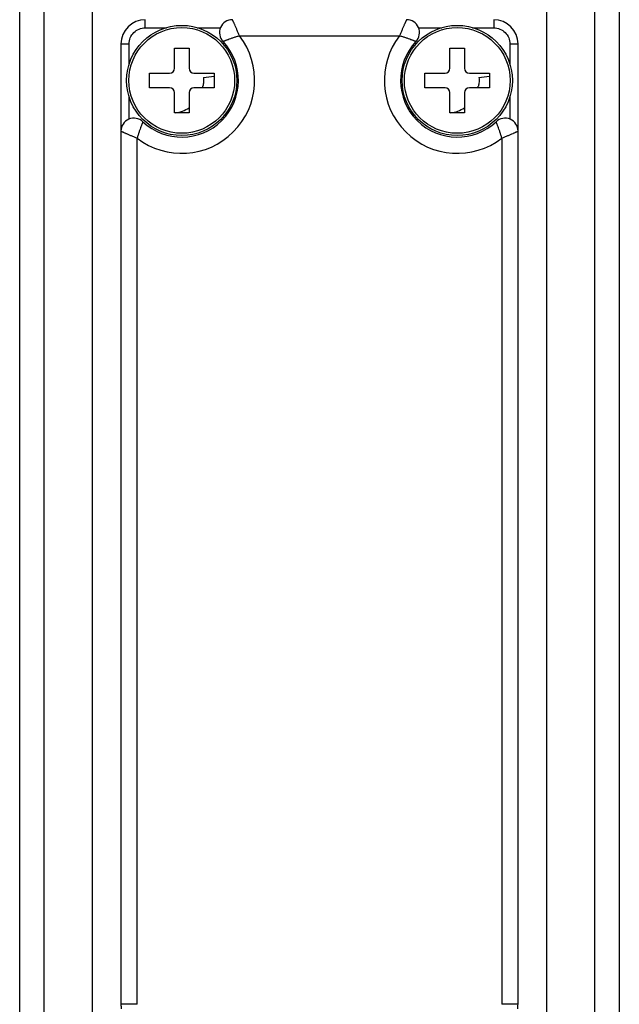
# Model space of a CAD drawing. Header units: millimetres. Extents: x 53 to 131, y 17 to 239.
# Tile 5 of 6: x 53 to 90, y 58 to 119. Entities that reach past the tile are written whole.
import ezdxf

# ---------------------------------------------------------------- set-up
doc = ezdxf.new("R2010")
doc.units = ezdxf.units.MM
doc.header["$LTSCALE"] = 16.732277
doc.layers.get('0').update_dxf_attribs({"linetype": 'CONTINUOUS'})

msp = doc.modelspace()

# ---------------------------------------------------------------- linework, layer by layer
at = {"color": 7}
for p, q in [((52.832, 35.623), (52.832, 220.123)), ((54.332, 220.123), (54.332, 35.623)), ((57.332, 35.623), (57.332, 220.123)), ((85.332, 220.123), (85.332, 35.623)), ((88.332, 35.623), (88.332, 220.123)), ((89.832, 220.123), (89.832, 35.623)), ((60.582, 118.623), (60.582, 119.123)), ((60.582, 118.623), (61.885, 118.623)), ((63.78, 118.623), (65.219, 118.623)), ((77.446, 118.623), (78.885, 118.623)), ((80.78, 118.623), (82.082, 118.623)), ((82.082, 119.123), (82.082, 118.623)), ((66.394, 118.123), (76.271, 118.123)), ((59.082, 117.623), (59.082, 58.345)), ((59.082, 117.623), (59.582, 117.623)), ((59.582, 116.32), (59.582, 117.623)), ((62.382, 116.123), (62.382, 117.373)), ((62.382, 117.373), (63.282, 117.373)), ((63.282, 117.373), (63.282, 116.123)), ((79.382, 116.123), (79.382, 117.373)), ((79.382, 117.373), (80.282, 117.373)), ((80.282, 117.373), (80.282, 116.123)), ((83.082, 117.623), (83.082, 116.32)), ((83.082, 117.623), (83.582, 117.623)), ((83.582, 58.345), (83.582, 117.623)), ((60.832, 114.923), (60.832, 115.823)), ((60.832, 115.823), (62.082, 115.823)), ((63.582, 115.823), (64.832, 115.823)), ((64.171, 115.547), (64.832, 115.634)), ((64.832, 115.823), (64.832, 114.923)), ((77.832, 114.923), (77.832, 115.823)), ((77.832, 115.823), (79.082, 115.823)), ((80.582, 115.823), (81.832, 115.823)), ((81.171, 115.547), (81.832, 115.634)), ((81.832, 115.823), (81.832, 114.923)), ((62.082, 114.923), (60.832, 114.923)), ((64.832, 114.923), (63.582, 114.923)), ((79.082, 114.923), (77.832, 114.923)), ((81.832, 114.923), (80.582, 114.923)), ((59.582, 112.986), (59.582, 114.426)), ((62.382, 113.373), (62.382, 114.623)), ((63.282, 114.623), (63.282, 113.373)), ((79.382, 113.373), (79.382, 114.623)), ((80.282, 114.623), (80.282, 113.373)), ((83.082, 114.426), (83.082, 112.986)), ((63.282, 113.373), (62.382, 113.373)), ((80.282, 113.373), (79.382, 113.373)), ((60.082, 58.345), (60.082, 111.811)), ((82.583, 111.811), (82.583, 58.345)), ((60.082, 58.345), (59.082, 58.345)), ((83.582, 58.345), (82.583, 58.345))]:
    msp.add_line(p, q, dxfattribs=at)
for centre, radius in [((62.832, 115.373), 3.4), ((62.832, 115.373), 3.264), ((79.832, 115.373), 3.4), ((79.832, 115.373), 3.264)]:
    msp.add_circle(centre, radius, dxfattribs=at)
for centre, radius, start, end in [((60.582, 117.623), 1.5, 90, 180), ((65.961, 118.323), 0.8, 90.0001, 223.31799), ((76.704, 118.323), 0.8, 316.68204, 90.00034), ((82.082, 117.623), 1.5, 0, 90), ((62.832, 115.373), 4.5, 232.32964, 37.6704), ((79.832, 115.373), 4.5, 142.32902, 307.67113), ((62.832, 115.373), 3.5, 226.68203, 43.31796), ((79.832, 115.373), 3.5, 136.68203, 313.31797), ((62.082, 116.123), 0.3, 270, 360), ((63.582, 116.123), 0.3, 180, 270), ((79.082, 116.123), 0.3, 270, 360), ((80.582, 116.123), 0.3, 180, 270), ((62.082, 114.623), 0.3, 0, 90), ((63.582, 114.623), 0.3, 90, 180), ((62.817, 115.375), 1.365, 340.652, 343.18128), ((62.81, 115.377), 1.372, 343.18019, 344.71538), ((79.082, 114.623), 0.3, 0, 90), ((80.582, 114.623), 0.3, 90, 180), ((79.817, 115.375), 1.365, 340.652, 343.18128), ((79.81, 115.377), 1.372, 343.18019, 344.71538), ((59.882, 112.244), 0.8, 46.68204, 180), ((82.782, 112.244), 0.8, 0, 133.31796), ((61.082, 58.345), 2, 180, 187.81025), ((81.582, 58.345), 2, 352.18975, 360)]:
    msp.add_arc(centre, radius, start, end, dxfattribs=at)
for points, knots in [([(59.582, 117.623), (59.582, 117.753), (59.633, 118.016), (59.858, 118.348), (60.189, 118.572), (60.452, 118.623), (60.582, 118.623)], [0, 0, 0, 0, 0.249992, 0.5, 0.750008, 1, 1, 1, 1]), ([(66.394, 118.123), (66.368, 118.186), (66.318, 118.31), (66.242, 118.491), (66.169, 118.658), (66.113, 118.788), (66.072, 118.881), (66.044, 118.941), (66.019, 118.994), (65.999, 119.038), (65.985, 119.069), (65.977, 119.09), (65.971, 119.101), (65.967, 119.11), (65.963, 119.117), (65.963, 119.12), (65.961, 119.123), (65.961, 119.123)], [0, 0, 0, 0, 0.187335, 0.368928, 0.53881, 0.690962, 0.758468, 0.819365, 0.872745, 0.9176, 0.95301, 0.967099, 0.978801, 0.988047, 0.994718, 0.998718, 1, 1, 1, 1]), ([(76.704, 119.123), (76.704, 119.123), (76.702, 119.12), (76.702, 119.117), (76.698, 119.11), (76.694, 119.101), (76.689, 119.09), (76.683, 119.075), (76.676, 119.059), (76.664, 119.032), (76.645, 118.994), (76.621, 118.941), (76.594, 118.881), (76.564, 118.814), (76.532, 118.741), (76.485, 118.634), (76.423, 118.49), (76.347, 118.31), (76.297, 118.186), (76.271, 118.123)], [0, 0, 0, 0, 0.00128, 0.005275, 0.011952, 0.021196, 0.032859, 0.046874, 0.063316, 0.082281, 0.127436, 0.180779, 0.241453, 0.30898, 0.38253, 0.461236, 0.631065, 0.81267, 1, 1, 1, 1]), ([(82.082, 118.623), (82.213, 118.623), (82.476, 118.572), (82.807, 118.348), (83.032, 118.016), (83.082, 117.753), (83.082, 117.623)], [0, 0, 0, 0, 0.249992, 0.5, 0.750008, 1, 1, 1, 1]), ([(66.394, 118.123), (66.329, 118.105), (66.202, 118.068), (66.017, 118.007), (65.847, 117.948), (65.715, 117.9), (65.622, 117.865), (65.561, 117.842), (65.508, 117.823), (65.464, 117.806), (65.433, 117.794), (65.412, 117.787), (65.401, 117.782), (65.392, 117.779), (65.385, 117.776), (65.381, 117.775), (65.379, 117.774), (65.379, 117.774)], [0, 0, 0, 0, 0.188386, 0.371224, 0.541694, 0.693748, 0.760971, 0.821296, 0.873967, 0.918275, 0.953522, 0.967537, 0.979082, 0.988127, 0.994645, 0.99861, 1, 1, 1, 1]), ([(77.286, 117.774), (77.286, 117.774), (77.284, 117.775), (77.28, 117.776), (77.273, 117.779), (77.264, 117.782), (77.253, 117.787), (77.232, 117.794), (77.201, 117.806), (77.157, 117.823), (77.104, 117.842), (77.043, 117.865), (76.95, 117.9), (76.818, 117.948), (76.648, 118.007), (76.463, 118.068), (76.336, 118.105), (76.271, 118.123)], [0, 0, 0, 0, 0.001388, 0.00535, 0.011866, 0.020909, 0.032451, 0.046466, 0.081714, 0.126025, 0.178699, 0.239026, 0.306249, 0.458301, 0.628771, 0.811611, 1, 1, 1, 1]), ([(64.171, 115.547), (64.183, 115.459), (64.188, 115.279), (64.157, 115.102), (64.134, 115.015)], [0, 0, 0, 0, 0.499958, 1, 1, 1, 1]), ([(81.171, 115.547), (81.183, 115.459), (81.188, 115.279), (81.157, 115.102), (81.134, 115.015)], [0, 0, 0, 0, 0.499958, 1, 1, 1, 1]), ([(62.418, 113.373), (62.572, 113.389), (62.877, 113.458), (63.156, 113.601), (63.282, 113.69)], [0, 0, 0, 0, 0.500104, 1, 1, 1, 1]), ([(79.418, 113.373), (79.572, 113.389), (79.877, 113.458), (80.156, 113.601), (80.282, 113.69)], [0, 0, 0, 0, 0.500104, 1, 1, 1, 1]), ([(60.431, 112.826), (60.432, 112.826), (60.43, 112.824), (60.43, 112.82), (60.427, 112.814), (60.423, 112.805), (60.419, 112.793), (60.411, 112.773), (60.399, 112.741), (60.383, 112.697), (60.363, 112.644), (60.34, 112.584), (60.305, 112.49), (60.257, 112.359), (60.198, 112.188), (60.137, 112.004), (60.1, 111.876), (60.082, 111.811)], [0, 0, 0, 0, 0.001387, 0.005348, 0.011864, 0.020907, 0.032449, 0.046463, 0.081711, 0.126022, 0.178696, 0.239023, 0.306246, 0.458299, 0.62877, 0.811611, 1, 1, 1, 1]), ([(82.583, 111.811), (82.565, 111.876), (82.528, 112.004), (82.467, 112.188), (82.408, 112.359), (82.36, 112.49), (82.325, 112.584), (82.302, 112.644), (82.282, 112.697), (82.266, 112.741), (82.254, 112.773), (82.246, 112.793), (82.242, 112.805), (82.238, 112.814), (82.235, 112.82), (82.235, 112.824), (82.233, 112.826), (82.234, 112.826)], [0, 0, 0, 0, 0.18839, 0.37123, 0.541701, 0.693755, 0.760977, 0.821303, 0.873973, 0.918279, 0.953525, 0.96754, 0.979084, 0.988128, 0.994646, 0.99861, 1, 1, 1, 1]), ([(59.082, 112.244), (59.082, 112.244), (59.085, 112.244), (59.088, 112.241), (59.095, 112.239), (59.104, 112.235), (59.116, 112.23), (59.136, 112.221), (59.168, 112.206), (59.212, 112.185), (59.264, 112.161), (59.324, 112.135), (59.391, 112.105), (59.464, 112.073), (59.572, 112.026), (59.715, 111.963), (59.896, 111.888), (60.02, 111.837), (60.082, 111.811)], [0, 0, 0, 0, 0.001367, 0.005366, 0.011917, 0.021002, 0.032634, 0.046807, 0.082514, 0.127443, 0.180665, 0.241383, 0.308885, 0.382403, 0.461145, 0.631051, 0.812653, 1, 1, 1, 1]), ([(82.583, 111.811), (82.645, 111.837), (82.77, 111.888), (82.95, 111.963), (83.118, 112.036), (83.248, 112.092), (83.341, 112.134), (83.401, 112.161), (83.453, 112.186), (83.497, 112.207), (83.529, 112.22), (83.549, 112.228), (83.561, 112.233), (83.57, 112.238), (83.577, 112.241), (83.58, 112.244), (83.582, 112.244), (83.582, 112.244)], [0, 0, 0, 0, 0.187323, 0.368913, 0.538744, 0.69092, 0.758463, 0.819312, 0.872656, 0.917519, 0.952827, 0.966865, 0.978557, 0.987835, 0.994562, 0.998631, 1, 1, 1, 1])]:
    msp.add_open_spline(points, degree=3, knots=knots, dxfattribs=at)

doc.saveas('drawing.dxf')
